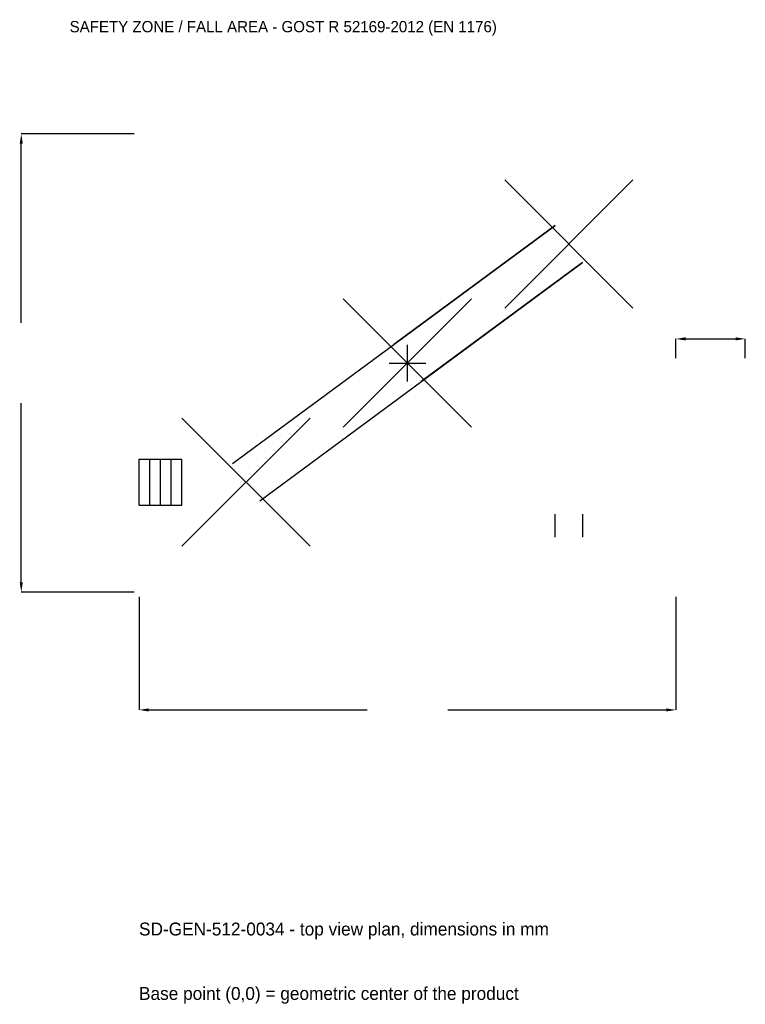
# Model space of a CAD drawing. Extents: x -10329 to 9000, y -17076 to 9143.
import ezdxf

# ---------------------------------------------------------------- set-up
doc = ezdxf.new("R2010")
doc.units = 0
for name, color, linetype in [('GP_MAF_zona_bezopasnosti', 1, 'Continuous'), ('ZSK_DANNYE', 3, 'Continuous'), ('ZSK_KONTUR', 7, 'Continuous'), ('ZSK_RAZMERY', 8, 'Continuous')]:
    doc.layers.add(name, color=color, linetype=linetype)
doc.dimstyles.new('ORION', dxfattribs={"dimtxt": 429, "dimasz": 257.4, "dimexe": 1.25, "dimexo": 128.7, "dimtad": 1, "dimcen": 2.5, "dimazin": 3, "dimtfac": 1, "dimtmove": 0, "dimatfit": 3})

# ---------------------------------------------------------------- blocks, each defined once
blk = doc.blocks.new('_CLOSEDFILLED')
at = {"color": 0, "linetype": 'BYBLOCK'}
blk.add_solid([(-1, 0.16), (0, 0), (-1, -0.16)], dxfattribs=at)
blk = doc.blocks.new('*D1')
for p, q in [((-7150, -6228.7), (-7150, -9237)), ((7150, -6228.7), (7150, -9237)), ((-6892.6, -9237), (-1072.5, -9237)), ((1072.5, -9237), (6892.6, -9237))]:
    blk.add_line(p, q)
at = {"layer": 'Defpoints'}
for p in [(-7150, -6100), (7150, -6100), (-7150, -9237)]:
    blk.add_point(p, dxfattribs=at)
at = {"layer": 'ZSK_RAZMERY', "xscale": 257.4, "yscale": 257.4, "rotation": 180}
blk.add_blockref('_CLOSEDFILLED', (-7150, -9237), dxfattribs=at)
at = {"layer": 'ZSK_RAZMERY', "xscale": 257.4, "yscale": 257.4}
blk.add_blockref('_CLOSEDFILLED', (7150, -9237), dxfattribs=at)
blk = doc.blocks.new('*D2')
for p, q in [((-7278.7, 6100), (-10287, 6100)), ((-10287, 1072.5), (-10287, 5842.6)), ((-10287, -5842.6), (-10287, -1072.5)), ((-7278.7, -6100), (-10287, -6100))]:
    blk.add_line(p, q)
at = {"layer": 'Defpoints'}
for p in [(-7150, 6100), (-10287, -6100), (-7150, -6100)]:
    blk.add_point(p, dxfattribs=at)
at = {"layer": 'ZSK_RAZMERY', "xscale": 257.4, "yscale": 257.4}
for p, rotation in [((-10287, 6100), 90), ((-10287, -6100), 270)]:
    blk.add_blockref('_CLOSEDFILLED', p, dxfattribs=dict(at, rotation=rotation))
blk = doc.blocks.new('*D3')
for p, q in [((7150, 128.7), (7150, 643.5)), ((7407.4, 643.5), (8742.6, 643.5)), ((9000, 128.7), (9000, 643.5))]:
    blk.add_line(p, q)
at = {"layer": 'Defpoints'}
for p in [(7150, 643.5), (7150, 0), (9000, 0)]:
    blk.add_point(p, dxfattribs=at)
at = {"layer": 'ZSK_RAZMERY', "xscale": 257.4, "yscale": 257.4, "rotation": 180}
blk.add_blockref('_CLOSEDFILLED', (7150, 643.5), dxfattribs=at)
at = {"layer": 'ZSK_RAZMERY', "xscale": 257.4, "yscale": 257.4}
blk.add_blockref('_CLOSEDFILLED', (9000, 643.5), dxfattribs=at)
blk = doc.blocks.new('B1')
at = {"layer": 'ZSK_KONTUR'}
for p, q in [((2590, 1464), (6006, 4880)), ((2590, 4880), (6006, 1464)), ((-4663.123, -2677.265), (3932.877, 3666.735)), ((3932.877, 3666.735), (-365.123, 494.735)), ((-3932.877, -3666.735), (4663.123, 2677.265)), ((4663.123, 2677.265), (365.123, -494.735)), ((-1708, -1708), (1708, 1708)), ((-1708, 1708), (1708, -1708)), ((-6006, -4880), (-2590, -1464)), ((-6006, -1464), (-2590, -4880)), ((-7150, -2557.12), (-6006, -2557.12)), ((-7150, -3786.88), (-7150, -2557.12)), ((-6864, -3786.88), (-6864, -2557.12)), ((-6578, -3786.88), (-6578, -2557.12)), ((-6292, -3786.88), (-6292, -2557.12)), ((-6006, -3786.88), (-6006, -2557.12)), ((-7150, -3786.88), (-6006, -3786.88)), ((3929.072, -4026), (3929.072, -4640.88)), ((4666.928, -4026), (4666.928, -4640.88))]:
    blk.add_line(p, q, dxfattribs=at)
at = {"layer": 'ZSK_RAZMERY'}
for p, q in [((0, -488), (0, 488)), ((-488, 0), (488, 0))]:
    blk.add_line(p, q, dxfattribs=at)
at = {"layer": 'GP_MAF_zona_bezopasnosti', "color": 1}
blk.add_text('SAFETY ZONE / FALL AREA - GOST R 52169-2012 (EN 1176)', height=300.3, dxfattribs=at).set_placement((-9000, 8808))
at = {"layer": 'ZSK_RAZMERY'}
dim = blk.add_linear_dim(base=(-10287, -6100), p1=(-7150, -6100), p2=(-7150, 6100), angle=90, dimstyle='ORION', dxfattribs=at)
dim.commit()
dim.dimension.update_dxf_attribs({"geometry": '*D2', "text_midpoint": (-10287, 0)})
for base, p1, p2, picture, middle in [((7150, 643.5), (7150, 0), (9000, 0), '*D3', (8075, 858.625)), ((-7150, -9237), (-7150, -6100), (7150, -6100), '*D1', (0, -9237))]:
    dim = blk.add_linear_dim(base=base, p1=p1, p2=p2, dimstyle='ORION', dxfattribs=at)
    dim.commit()
    dim.dimension.update_dxf_attribs({"geometry": picture, "text_midpoint": middle})

msp = doc.modelspace()

# ---------------------------------------------------------------- block references
msp.add_blockref('B1', (0, 0))

# ---------------------------------------------------------------- texts
at = {"layer": 'ZSK_DANNYE', "color": 3}
msp.add_text('SD-GEN-512-0034 - top view plan, dimensions in mm', height=343.2, dxfattribs=at).set_placement((-7150, -15243))
at = {"layer": 'ZSK_DANNYE', "color": 7}
msp.add_text('Base point (0,0) = geometric center of the product', height=343.2, dxfattribs=at).set_placement((-7150, -16959))

doc.saveas('drawing.dxf')
